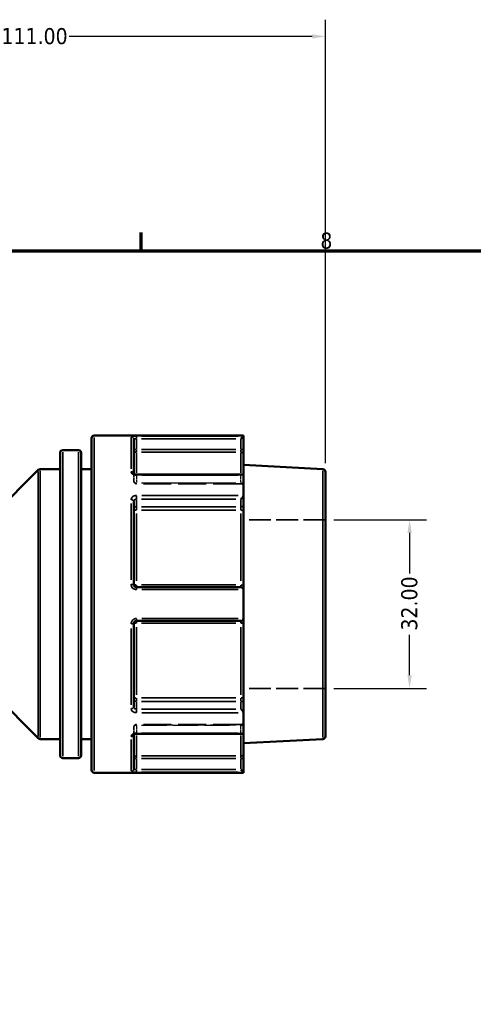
# Model space of a CAD drawing. Header units: millimetres. Extents: x 0 to 893, y 0 to 988.
# Tile 7 of 20: x 468 to 554, y 431 to 618. Entities that reach past the tile are written whole.
import ezdxf

# ---------------------------------------------------------------- set-up
doc = ezdxf.new("R2010")
doc.units = ezdxf.units.MM
doc.linetypes.add('DASHED', pattern=[0.2067, 0.1654, -0.0413])
for name, color, linetype, lineweight in [('Border (ANSI)', 7, 'Continuous', 70), ('Dimension (ANSI)', 7, 'Continuous', 25), ('Hidden (ANSI)', 7, 'DASHED', 35), ('Hidden Narrow (ANSI)', 7, 'DASHED', 25), ('Visible (ANSI)', 7, 'Continuous', 50), ('Visible Narrow (ANSI)', 7, 'Continuous', 35)]:
    doc.layers.add(name, color=color, linetype=linetype, lineweight=lineweight)
doc.styles.add('Note Text (ANSI)', font='tahoma.ttf')
doc.dimstyles.new('Default - mm (ANSI)', dxfattribs={"dimtxt": 3.048, "dimasz": 2.5, "dimexe": 3.175, "dimexo": 1.6002, "dimgap": 0.8, "dimtad": 0, "dimtoh": 1, "dimrnd": 1e-08, "dimzin": 4, "dimdsep": 46, "dimtxsty": 'Note Text (ANSI)', "dimcen": 0.09, "dimdle": 10, "dimclrd": 256, "dimclre": 256, "dimclrt": 256, "dimadec": 1, "dimazin": 1, "dimtfac": 1, "dimtofl": 0, "dimtmove": 0, "dimatfit": 3, "dimfxl": 1, "dimtolj": 1, "dimtzin": 4, "dimlwd": -1, "dimlwe": -1, "dimarcsym": 0})

# ---------------------------------------------------------------- blocks, each defined once
blk = doc.blocks.new('Borders Default Border')
at = {"layer": 'Border (ANSI)'}
blk.add_line((490.58, 574), (490.58, 577.45), dxfattribs=at)
at = {"layer": 'Border (ANSI)', "flags": 128}
blk.add_lwpolyline([(20, 20), (20, 574), (821, 574), (821, 20), (20, 20)], dxfattribs=at)
at = {"layer": 'Border (ANSI)', "insert": (524.63, 574.33), "char_height": 3.05, "attachment_point": 7, "style": 'Note Text (ANSI)'}
blk.add_mtext('8', dxfattribs=at)
blk = doc.blocks.new('*D9')
at = {"layer": 'Defpoints', "color": 0, "transparency": 16777216}
for p in [(525.58, 522.93), (525.58, 490.93), (541.58, 490.93)]:
    blk.add_point(p, dxfattribs=at)
at = {"layer": 'Dimension (ANSI)', "transparency": 16777216}
for p, q in [((527.18, 522.93), (544.76, 522.93)), ((541.58, 520.43), (541.58, 512.76)), ((541.58, 493.43), (541.58, 501.1)), ((527.18, 490.93), (544.76, 490.93))]:
    blk.add_line(p, q, dxfattribs=at)
for points in [[(541.16, 520.43), (542, 520.43), (541.58, 522.93)], [(541.16, 493.43), (542, 493.43), (541.58, 490.93)]]:
    blk.add_solid(points, dxfattribs=at)
at = {"layer": 'Dimension (ANSI)', "transparency": 16777216, "insert": (539.99, 501.9), "char_height": 3.048, "attachment_point": 1, "rotation": 90, "style": 'Note Text (ANSI)'}
blk.add_mtext('\\A1;32.00', dxfattribs=at)
blk = doc.blocks.new('*D10')
at = {"layer": 'Defpoints', "color": 0, "transparency": 16777216}
for p in [(525.58, 614.67), (414.58, 562.08), (525.58, 532.06)]:
    blk.add_point(p, dxfattribs=at)
at = {"layer": 'Dimension (ANSI)', "transparency": 16777216}
for p, q in [((414.58, 563.68), (414.58, 617.84)), ((525.58, 533.66), (525.58, 617.84)), ((417.08, 614.67), (463.24, 614.67)), ((523.08, 614.67), (476.92, 614.67))]:
    blk.add_line(p, q, dxfattribs=at)
for points in [[(417.08, 615.08), (417.08, 614.25), (414.58, 614.67)], [(523.08, 615.08), (523.08, 614.25), (525.58, 614.67)]]:
    blk.add_solid(points, dxfattribs=at)
at = {"layer": 'Dimension (ANSI)', "transparency": 16777216, "insert": (464.04, 616.25), "char_height": 3.048, "attachment_point": 1, "style": 'Note Text (ANSI)'}
blk.add_mtext('\\A1;111.00', dxfattribs=at)

msp = doc.modelspace()

# ---------------------------------------------------------------- linework, layer by layer
at = {"layer": 'Hidden (ANSI)', "ltscale": 0.080847}
msp.add_line((489.181, 531.692), (489.181, 531.666), dxfattribs=at)
at = {"layer": 'Hidden (ANSI)', "ltscale": 3.748057}
for p, q in [((489.181, 530.274), (489.181, 531.666)), ((489.181, 482.194), (489.181, 483.585))]:
    msp.add_line(p, q, dxfattribs=at)
at = {"layer": 'Hidden (ANSI)', "ltscale": 32.027092}
for p, q in [((509.541, 529.774), (489.681, 529.774)), ((509.541, 484.085), (489.681, 484.085))]:
    msp.add_line(p, q, dxfattribs=at)
at = {"layer": 'Hidden (ANSI)', "ltscale": 25.060474}
for p, q in [((525.581, 522.93), (510.041, 522.93)), ((525.581, 490.93), (510.041, 490.93))]:
    msp.add_line(p, q, dxfattribs=at)
at = {"layer": 'Hidden (ANSI)', "ltscale": 0.080952}
msp.add_line((489.181, 482.194), (489.181, 482.168), dxfattribs=at)
at = {"layer": 'Hidden (ANSI)', "ltscale": 1.495845}
for centre, start, end in [((489.681, 530.274), 180, 270), ((509.541, 529.274), 0, 90), ((489.681, 483.585), 90, 180), ((509.541, 484.585), 270, 0)]:
    msp.add_arc(centre, 0.5, start, end, dxfattribs=at)
at = {"layer": 'Hidden (ANSI)', "ltscale": 1.007576}
for centre, major_axis, start_param, end_param in [((509.541, 531.031), (0.462, 0.462), 0.3926991, 1.1780972), ((509.541, 482.829), (-0.462, 0.462), 1.9634954, 2.7488936)]:
    msp.add_ellipse(centre, major_axis=major_axis, ratio=0.4142136, start_param=start_param, end_param=end_param, dxfattribs=at)
at = {"layer": 'Hidden (ANSI)', "ltscale": 0.487661}
msp.add_open_spline([(489.174, 531.701), (489.174, 531.701), (489.176, 531.698), (489.179, 531.685), (489.181, 531.676), (489.181, 531.666)], degree=3, knots=[0.124583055, 0.124583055, 0.124583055, 0.124583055, 0.141075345, 0.141075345, 0.157505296, 0.157505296, 0.157505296, 0.157505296], dxfattribs=at)
at = {"layer": 'Hidden (ANSI)', "ltscale": 0.486267}
msp.add_open_spline([(489.181, 531.666), (489.181, 531.684), (489.175, 531.7), (489.174, 531.701), (489.174, 531.701), (489.174, 531.701)], degree=3, knots=[0, 0, 0, 0, 0.031501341, 0.031501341, 0.03282649, 0.03282649, 0.03282649, 0.03282649], dxfattribs=at)
at = {"layer": 'Hidden (ANSI)', "ltscale": 2.104149}
msp.add_open_spline([(489.681, 482.329), (489.625, 482.329), (489.57, 482.324), (489.466, 482.308), (489.417, 482.295), (489.332, 482.266), (489.296, 482.25), (489.238, 482.217), (489.216, 482.201), (489.186, 482.175), (489.179, 482.165), (489.172, 482.156), (489.175, 482.159), (489.179, 482.175), (489.181, 482.184), (489.181, 482.194)], degree=3, knots=[0, 0, 0, 0, 0.02450766, 0.02450766, 0.0487203, 0.0487203, 0.0720987, 0.0720987, 0.09440085, 0.09440085, 0.11633824, 0.11633824, 0.14107534, 0.14107534, 0.1575053, 0.1575053, 0.1575053, 0.1575053], dxfattribs=at)
at = {"layer": 'Hidden (ANSI)', "ltscale": 0.487612}
msp.add_open_spline([(489.181, 482.194), (489.181, 482.175), (489.175, 482.16), (489.174, 482.159), (489.174, 482.159), (489.174, 482.159)], degree=3, knots=[0, 0, 0, 0, 0.031501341, 0.031501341, 0.032922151, 0.032922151, 0.032922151, 0.032922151], dxfattribs=at)
at = {"layer": 'Hidden Narrow (ANSI)', "ltscale": 0.073457}
for p, q in [((489.681, 531.386), (489.681, 531.412)), ((489.681, 482.448), (489.681, 482.474))]:
    msp.add_line(p, q, dxfattribs=at)
at = {"layer": 'Hidden Narrow (ANSI)', "ltscale": 3.548313}
for p, q in [((489.681, 531.311), (489.681, 529.994)), ((509.541, 529.994), (509.541, 531.311)), ((489.681, 483.866), (489.681, 482.548)), ((509.541, 482.548), (509.541, 483.866))]:
    msp.add_line(p, q, dxfattribs=at)
at = {"layer": 'Hidden Narrow (ANSI)', "ltscale": 28.824383}
for p, q in [((508.548, 531.385), (490.674, 531.385)), ((490.674, 529.921), (508.548, 529.921)), ((508.548, 529.879), (490.674, 529.879)), ((490.674, 483.98), (508.548, 483.98)), ((508.548, 483.939), (490.674, 483.939)), ((490.674, 482.475), (508.548, 482.475))]:
    msp.add_line(p, q, dxfattribs=at)
at = {"layer": 'Hidden Narrow (ANSI)', "ltscale": 0.468569}
for p, q in [((509.541, 531.392), (509.541, 531.524)), ((509.541, 482.336), (509.541, 482.468))]:
    msp.add_line(p, q, dxfattribs=at)
at = {"layer": 'Hidden Narrow (ANSI)', "ltscale": 0.673075}
for p, q in [((489.681, 529.775), (489.681, 529.907)), ((509.541, 529.907), (509.541, 529.775)), ((489.681, 483.953), (489.681, 484.085)), ((509.541, 484.085), (509.541, 483.953))]:
    msp.add_line(p, q, dxfattribs=at)
at = {"layer": 'Hidden Narrow (ANSI)', "ltscale": 0.060678}
msp.add_ellipse((488.681, 531.666), major_axis=(0.5, 0), ratio=0.7852689, start_param=0.0035455, end_param=0.067365, dxfattribs=at)
at = {"layer": 'Hidden Narrow (ANSI)', "ltscale": 1.346251}
for centre, major_axis, ratio, start_param, end_param in [((489.681, 530.274), (-0.5, 0), 0.7071068, 0.0785398, 1.4922565), ((489.681, 530.274), (-0.5, 0), 0.7900885, 0.0785398, 1.4922565), ((509.541, 529.567), (0.5, 0), 0.7071068, 0.0785398, 1.4922565), ((509.541, 529.484), (0.5, 0), 0.7900885, 0.0785398, 1.4922565), ((489.681, 483.585), (-0.5, 0), 0.7900885, 4.7909288, 6.2046455), ((509.541, 484.376), (0.5, 0), 0.7900885, 4.7909288, 6.2046455), ((509.541, 484.293), (0.5, 0), 0.7071068, 4.7909288, 6.2046455), ((489.681, 483.585), (-0.5, 0), 0.7071068, 4.7909288, 6.2046455)]:
    msp.add_ellipse(centre, major_axis=major_axis, ratio=ratio, start_param=start_param, end_param=end_param, dxfattribs=at)
at = {"layer": 'Hidden Narrow (ANSI)', "ltscale": 0.060795}
msp.add_ellipse((488.681, 482.194), major_axis=(0.5, 0), ratio=0.7852689, start_param=6.215691, end_param=6.279633, dxfattribs=at)
at = {"layer": 'Hidden Narrow (ANSI)', "ltscale": 1.360579}
msp.add_open_spline([(489.681, 531.385), (489.648, 531.385), (489.615, 531.386), (489.531, 531.396), (489.481, 531.407), (489.375, 531.442), (489.322, 531.468), (489.228, 531.54), (489.194, 531.587), (489.182, 531.645), (489.181, 531.656), (489.181, 531.666)], degree=3, knots=[0, 0, 0, 0, 0.01978721, 0.01978721, 0.05144674, 0.05144674, 0.09260413, 0.09260413, 0.14610875, 0.14610875, 0.1575053, 0.1575053, 0.1575053, 0.1575053], dxfattribs=at)
at = {"layer": 'Hidden Narrow (ANSI)', "ltscale": 1.360482}
msp.add_open_spline([(489.181, 482.194), (489.181, 482.221), (489.188, 482.249), (489.227, 482.318), (489.27, 482.358), (489.402, 482.433), (489.501, 482.463), (489.63, 482.474), (489.655, 482.475), (489.681, 482.475)], degree=3, knots=[0, 0, 0, 0, 0.03040395, 0.03040395, 0.07905027, 0.07905027, 0.14229049, 0.14229049, 0.1575067, 0.1575067, 0.1575067, 0.1575067], dxfattribs=at)
at = {"layer": 'Visible (ANSI)'}
for p, q in [((481.181, 475.43), (481.181, 538.43)), ((510.041, 538.93), (481.681, 538.93)), ((489.181, 538.212), (489.181, 531.692)), ((510.039, 538.812), (509.541, 538.314)), ((510.041, 538.93), (510.041, 538.816)), ((510.041, 536.244), (510.041, 538.816)), ((475.181, 478.223), (475.181, 535.637)), ((478.681, 536.137), (475.681, 536.137)), ((479.181, 535.637), (479.181, 478.223)), ((510.041, 535.252), (510.041, 536.244)), ((510.041, 535.252), (510.041, 531.386)), ((525.107, 532.555), (510.041, 533.344)), ((461.727, 523.076), (471.034, 532.383)), ((475.181, 532.53), (471.388, 532.53)), ((481.181, 532.53), (479.181, 532.53)), ((509.894, 531.531), (489.681, 531.531)), ((510.041, 531.386), (510.041, 527.567)), ((525.581, 532.055), (525.581, 481.804)), ((510.041, 525.749), (510.041, 527.567)), ((489.181, 526.433), (489.181, 510.63)), ((510.041, 524.429), (510.041, 525.749)), ((510.041, 524.429), (510.041, 510.505)), ((510.041, 509.63), (510.041, 510.505)), ((509.541, 510.13), (489.681, 510.13)), ((510.041, 509.63), (510.041, 504.23)), ((489.181, 503.23), (489.181, 487.427)), ((489.681, 503.73), (509.541, 503.73)), ((510.041, 503.355), (510.041, 504.23)), ((510.041, 503.355), (510.041, 489.431)), ((461.727, 490.783), (471.034, 481.476)), ((510.041, 488.111), (510.041, 489.431)), ((510.041, 486.292), (510.041, 488.111)), ((510.041, 486.292), (510.041, 482.474)), ((489.181, 482.168), (489.181, 475.648)), ((489.681, 482.329), (509.894, 482.329)), ((510.041, 482.474), (510.041, 478.608)), ((475.181, 481.33), (471.388, 481.33)), ((481.181, 481.33), (479.181, 481.33)), ((525.107, 481.305), (510.041, 480.515)), ((510.041, 477.616), (510.041, 478.608)), ((478.681, 477.723), (475.681, 477.723)), ((510.041, 475.044), (510.041, 477.616)), ((510.041, 474.93), (481.681, 474.93)), ((509.541, 475.546), (510.039, 475.048)), ((510.041, 475.044), (510.041, 474.93))]:
    msp.add_line(p, q, dxfattribs=at)
for centre, start, end in [((481.681, 538.43), 90, 180), ((475.681, 535.637), 90, 180), ((478.681, 535.637), 0, 90), ((471.388, 532.03), 90, 135), ((525.081, 532.055), 0, 87), ((509.541, 509.63), 4.9171, 90), ((509.541, 504.23), 270, 355.0829), ((471.388, 481.83), 225, 270), ((525.081, 481.804), 273, 0), ((475.681, 478.223), 180, 270), ((478.681, 478.223), 270, 0), ((481.681, 475.43), 180, 270)]:
    msp.add_arc(centre, 0.5, start, end, dxfattribs=at)
for centre, major_axis, start_param, end_param in [((509.541, 531.031), (0.462, 0.462), 5.9763058, 6.6758844), ((509.541, 527.213), (-0.462, -0.462), 1.1780972, 2.663074), ((509.541, 486.647), (-0.462, 0.462), 3.6201113, 5.1050881), ((509.541, 482.829), (-0.462, 0.462), 2.7488936, 3.4484721)]:
    msp.add_ellipse(centre, major_axis=major_axis, ratio=0.4142136, start_param=start_param, end_param=end_param, dxfattribs=at)
for points in [[(510.041, 538.816), (510.041, 538.815), (510.04, 538.813), (510.039, 538.812)], [(510.039, 531.414), (510.04, 531.404), (510.041, 531.395), (510.041, 531.386)], [(510.041, 527.567), (510.041, 527.557), (510.04, 527.546), (510.039, 527.535)], [(510.039, 509.673), (510.04, 509.658), (510.041, 509.644), (510.041, 509.63)], [(510.041, 504.23), (510.041, 504.216), (510.04, 504.201), (510.039, 504.187)], [(510.039, 486.325), (510.04, 486.314), (510.041, 486.303), (510.041, 486.292)], [(510.041, 482.474), (510.041, 482.465), (510.04, 482.456), (510.039, 482.446)], [(510.039, 475.048), (510.04, 475.046), (510.041, 475.045), (510.041, 475.044)]]:
    msp.add_open_spline(points, degree=3, dxfattribs=at)
for points, knots in [([(489.681, 531.531), (489.625, 531.531), (489.57, 531.535), (489.466, 531.552), (489.417, 531.564), (489.332, 531.593), (489.296, 531.61), (489.238, 531.643), (489.216, 531.658), (489.186, 531.684), (489.179, 531.694), (489.174, 531.7), (489.174, 531.701), (489.174, 531.701)], [0, 0, 0, 0, 0.02450766, 0.02450766, 0.0487203, 0.0487203, 0.0720987, 0.0720987, 0.09440085, 0.09440085, 0.11633824, 0.11633824, 0.12458306, 0.12458306, 0.12458306, 0.12458306]), ([(489.681, 510.13), (489.648, 510.13), (489.615, 510.133), (489.532, 510.15), (489.482, 510.168), (489.377, 510.227), (489.325, 510.272), (489.23, 510.396), (489.196, 510.48), (489.182, 510.588), (489.181, 510.609), (489.181, 510.63)], [0, 0, 0, 0, 0.01962332, 0.01962332, 0.05102063, 0.05102063, 0.09183714, 0.09183714, 0.14489859, 0.14489859, 0.15750537, 0.15750537, 0.15750537, 0.15750537]), ([(489.181, 503.23), (489.181, 503.287), (489.191, 503.345), (489.241, 503.486), (489.297, 503.564), (489.457, 503.691), (489.569, 503.73), (489.681, 503.73)], [0, 0, 0, 0, 0.03471345, 0.03471345, 0.09025498, 0.09025498, 0.15750602, 0.15750602, 0.15750602, 0.15750602]), ([(489.174, 482.159), (489.174, 482.159), (489.18, 482.168), (489.208, 482.195), (489.228, 482.21), (489.28, 482.242), (489.313, 482.258), (489.39, 482.287), (489.435, 482.3), (489.533, 482.32), (489.586, 482.326), (489.654, 482.329), (489.667, 482.329), (489.681, 482.329)], [0.03292215, 0.03292215, 0.03292215, 0.03292215, 0.06007618, 0.06007618, 0.08212386, 0.08212386, 0.1042943, 0.1042943, 0.12747114, 0.12747114, 0.15153966, 0.15153966, 0.1575067, 0.1575067, 0.1575067, 0.1575067]), ([(431.609, 217.806), (444.378, 219.807), (456.79, 224.081), (478.452, 236.141), (487.878, 243.604), (504.415, 261.745), (511.32, 272.605), (520.415, 294.525), (523.101, 305.372), (524.116, 316.378), (524.623, 321.881), (524.715, 327.423), (524.066, 338.459), (523.325, 343.954), (521.024, 354.771), (519.465, 360.093), (515.565, 370.444), (513.223, 375.473), (508.216, 384.399), (505.652, 388.352), (500.038, 395.9), (496.988, 399.494), (488.167, 408.632), (481.982, 413.778), (471.227, 420.9), (466.96, 423.333), (458.139, 427.607), (453.585, 429.449), (448.928, 430.98)], [0.1557141, 0.1557141, 0.1557141, 0.1557141, 0.5088597, 0.5088597, 0.8329778, 0.8329778, 1.1791536, 1.1791536, 1.4806404, 1.4806404, 1.4806404, 1.6313839, 1.6313839, 1.7821273, 1.7821273, 1.9328707, 1.9328707, 2.0836142, 2.0836142, 2.2117461, 2.2117461, 2.339878, 2.339878, 2.5577023, 2.5577023, 2.6911519, 2.6911519, 2.8246015, 2.8246015, 2.8246015, 2.8246015])]:
    msp.add_open_spline(points, degree=3, knots=knots, dxfattribs=at)
at = {"layer": 'Visible Narrow (ANSI)'}
for p, q in [((481.681, 538.536), (481.681, 475.324)), ((488.681, 532.594), (488.681, 538.593)), ((489.681, 538.351), (489.681, 538.808)), ((489.681, 536.347), (489.681, 538.21)), ((490.674, 538.314), (508.548, 538.314)), ((509.021, 538.812), (490.699, 538.812)), ((509.541, 538.21), (509.541, 536.347)), ((475.681, 535.778), (475.681, 478.082)), ((478.681, 478.082), (478.681, 535.778)), ((489.641, 536.244), (489.182, 536.244)), ((489.681, 535.754), (489.681, 536.208)), ((489.681, 535.662), (489.681, 531.861)), ((508.548, 536.244), (490.674, 536.244)), ((490.674, 535.748), (508.548, 535.748)), ((509.541, 536.208), (509.541, 535.754)), ((509.541, 531.861), (509.541, 535.662)), ((510.039, 536.244), (509.58, 536.244)), ((471.034, 481.79), (471.034, 532.07)), ((471.388, 532.215), (471.388, 481.645)), ((489.681, 531.425), (489.681, 531.531)), ((490.699, 531.414), (509.021, 531.414)), ((525.107, 481.621), (525.107, 532.239)), ((489.681, 526.886), (489.681, 527.505)), ((509.021, 527.535), (490.699, 527.535)), ((488.681, 511.561), (488.681, 526.045)), ((489.681, 525.469), (489.681, 526.786)), ((489.681, 524.765), (489.681, 525.369)), ((490.674, 526.859), (508.548, 526.859)), ((508.548, 525.395), (490.674, 525.395)), ((509.541, 526.786), (509.541, 525.469)), ((509.541, 525.369), (509.541, 524.765)), ((489.681, 524.116), (489.681, 511.336)), ((490.674, 524.735), (508.548, 524.735)), ((509.541, 511.336), (509.541, 524.116)), ((489.681, 510.131), (489.681, 510.532)), ((508.548, 510.567), (490.674, 510.567)), ((509.541, 510.532), (509.541, 510.131)), ((489.681, 509.71), (489.681, 510.129)), ((490.699, 509.673), (509.021, 509.673)), ((489.681, 503.731), (489.681, 504.15)), ((489.681, 503.328), (489.681, 503.729)), ((490.674, 503.293), (508.548, 503.293)), ((509.021, 504.187), (490.699, 504.187)), ((509.541, 503.729), (509.541, 503.328)), ((488.681, 487.815), (488.681, 502.299)), ((489.681, 502.524), (489.681, 489.744)), ((509.541, 489.744), (509.541, 502.524)), ((489.681, 488.491), (489.681, 489.095)), ((489.681, 487.074), (489.681, 488.391)), ((508.548, 489.125), (490.674, 489.125)), ((490.674, 488.464), (508.548, 488.464)), ((509.541, 489.095), (509.541, 488.491)), ((509.541, 488.391), (509.541, 487.074)), ((489.681, 486.355), (489.681, 486.974)), ((508.548, 487.001), (490.674, 487.001)), ((490.699, 486.325), (509.021, 486.325)), ((489.681, 482.329), (489.681, 482.435)), ((509.021, 482.446), (490.699, 482.446)), ((488.681, 475.267), (488.681, 481.266)), ((489.681, 481.999), (489.681, 478.198)), ((509.541, 478.198), (509.541, 481.999)), ((489.182, 477.616), (489.641, 477.616)), ((489.681, 477.652), (489.681, 478.106)), ((489.681, 475.649), (489.681, 477.512)), ((508.548, 478.112), (490.674, 478.112)), ((490.674, 477.616), (508.548, 477.616)), ((509.541, 478.106), (509.541, 477.652)), ((509.541, 477.512), (509.541, 475.649)), ((509.58, 477.616), (510.039, 477.616)), ((489.681, 475.052), (489.681, 475.509)), ((508.548, 475.546), (490.674, 475.546)), ((490.699, 475.048), (509.021, 475.048))]:
    msp.add_line(p, q, dxfattribs=at)
for centre, major_axis, ratio, start_param, end_param in [((488.681, 538.212), (0.5, 0), 0.9930776, 0.0785398, 1.4922565), ((489.681, 536.244), (-0.5, 0), 0.9921283, 0.0785398, 1.4922565), ((509.541, 535.252), (0.5, 0), 0.9921283, 0.0785398, 1.4922565), ((488.681, 531.666), (0.5, 0), 0.7852689, 0.1459048, 1.495802), ((488.681, 526.433), (0.5, 0), 0.6191549, 0.0785398, 1.4922565), ((489.681, 525.042), (-0.5, 0), 0.7071068, 4.7909288, 6.2046455), ((509.541, 525.749), (0.5, 0), 0.7071068, 4.7909288, 6.2046455), ((489.681, 525.042), (-0.5, 0), 0.6129928, 0.0785398, 1.4922565), ((509.541, 524.429), (0.5, 0), 0.6129928, 0.0785398, 1.4922565), ((488.681, 510.63), (0.5, 0), 0.1174603, 0.0785398, 1.4922565), ((489.681, 510.63), (-0.5, 0), 0.1252256, 0.0785398, 1.4922565), ((509.541, 510.505), (0.5, 0), 0.1252256, 0.0785398, 1.4922565), ((488.681, 503.23), (0.5, 0), 0.1174603, 4.7909288, 6.2046455), ((489.681, 503.23), (-0.5, 0), 0.1252256, 4.7909288, 6.2046455), ((509.541, 503.355), (0.5, 0), 0.1252256, 4.7909288, 6.2046455), ((489.681, 488.818), (-0.5, 0), 0.6129928, 4.7909288, 6.2046455), ((489.681, 488.818), (-0.5, 0), 0.7071068, 0.0785398, 1.4922565), ((509.541, 489.431), (0.5, 0), 0.6129928, 4.7909288, 6.2046455), ((509.541, 488.111), (0.5, 0), 0.7071068, 0.0785398, 1.4922565), ((488.681, 487.427), (0.5, 0), 0.6191549, 4.7909288, 6.2046455), ((488.681, 482.194), (0.5, 0), 0.7852689, 4.7873765, 6.1371511), ((509.541, 478.608), (0.5, 0), 0.9921283, 4.7909288, 6.2046455), ((489.681, 477.616), (-0.5, 0), 0.9921283, 4.7909288, 6.2046455), ((488.681, 475.648), (0.5, 0), 0.9930776, 4.7909288, 6.2046455)]:
    msp.add_ellipse(centre, major_axis=major_axis, ratio=ratio, start_param=start_param, end_param=end_param, dxfattribs=at)
for points, knots in [([(489.681, 538.812), (489.456, 538.812), (489.233, 538.806), (488.913, 538.781), (488.802, 538.766), (488.701, 538.735), (488.681, 538.722), (488.681, 538.708)], [-0.15750602, -0.15750602, -0.15750602, -0.15750602, -0.09025498, -0.09025498, -0.03471345, -0.03471345, 0, 0, 0, 0]), ([(489.181, 538.212), (489.181, 538.225), (489.191, 538.238), (489.241, 538.269), (489.297, 538.284), (489.457, 538.307), (489.569, 538.314), (489.681, 538.314)], [0, 0, 0, 0, 0.03471345, 0.03471345, 0.09025498, 0.09025498, 0.15750602, 0.15750602, 0.15750602, 0.15750602]), ([(488.681, 532.059), (488.681, 532.035), (488.683, 532.011), (488.707, 531.875), (488.775, 531.765), (488.964, 531.602), (489.069, 531.542), (489.281, 531.464), (489.381, 531.44), (489.549, 531.418), (489.615, 531.414), (489.681, 531.414)], [-0.1575053, -0.1575053, -0.1575053, -0.1575053, -0.14610875, -0.14610875, -0.09260413, -0.09260413, -0.05144674, -0.05144674, -0.01978721, -0.01978721, 0, 0, 0, 0]), ([(489.681, 527.535), (489.63, 527.535), (489.579, 527.532), (489.321, 527.501), (489.123, 527.423), (488.86, 527.216), (488.774, 527.104), (488.696, 526.904), (488.681, 526.824), (488.681, 526.743)], [-0.1575067, -0.1575067, -0.1575067, -0.1575067, -0.14229049, -0.14229049, -0.07905027, -0.07905027, -0.03040395, -0.03040395, 0, 0, 0, 0]), ([(489.181, 526.433), (489.181, 526.477), (489.188, 526.521), (489.227, 526.629), (489.27, 526.689), (489.402, 526.8), (489.501, 526.841), (489.63, 526.857), (489.655, 526.859), (489.681, 526.859)], [0, 0, 0, 0, 0.03040395, 0.03040395, 0.07905027, 0.07905027, 0.14229049, 0.14229049, 0.1575067, 0.1575067, 0.1575067, 0.1575067]), ([(488.681, 510.689), (488.681, 510.646), (488.683, 510.604), (488.71, 510.385), (488.779, 510.213), (488.969, 509.962), (489.074, 509.869), (489.284, 509.75), (489.383, 509.713), (489.55, 509.679), (489.615, 509.673), (489.681, 509.673)], [-0.15750537, -0.15750537, -0.15750537, -0.15750537, -0.14489859, -0.14489859, -0.09183714, -0.09183714, -0.05102063, -0.05102063, -0.01962332, -0.01962332, 0, 0, 0, 0]), ([(489.681, 504.187), (489.456, 504.187), (489.233, 504.108), (488.913, 503.849), (488.802, 503.691), (488.701, 503.405), (488.681, 503.288), (488.681, 503.171)], [-0.15750602, -0.15750602, -0.15750602, -0.15750602, -0.09025498, -0.09025498, -0.03471345, -0.03471345, 0, 0, 0, 0]), ([(488.681, 487.117), (488.681, 487.087), (488.683, 487.056), (488.707, 486.885), (488.775, 486.75), (488.964, 486.552), (489.069, 486.479), (489.281, 486.386), (489.381, 486.357), (489.549, 486.33), (489.615, 486.325), (489.681, 486.325)], [-0.1575053, -0.1575053, -0.1575053, -0.1575053, -0.14610875, -0.14610875, -0.09260413, -0.09260413, -0.05144674, -0.05144674, -0.01978721, -0.01978721, 0, 0, 0, 0]), ([(489.681, 487.001), (489.648, 487.001), (489.615, 487.003), (489.531, 487.017), (489.481, 487.033), (489.375, 487.083), (489.322, 487.121), (489.228, 487.228), (489.194, 487.301), (489.182, 487.394), (489.181, 487.41), (489.181, 487.427)], [0, 0, 0, 0, 0.01978721, 0.01978721, 0.05144674, 0.05144674, 0.09260413, 0.09260413, 0.14610875, 0.14610875, 0.1575053, 0.1575053, 0.1575053, 0.1575053]), ([(489.681, 482.446), (489.63, 482.446), (489.579, 482.444), (489.321, 482.418), (489.123, 482.352), (488.86, 482.181), (488.774, 482.089), (488.696, 481.929), (488.681, 481.865), (488.681, 481.801)], [-0.1575067, -0.1575067, -0.1575067, -0.1575067, -0.14229049, -0.14229049, -0.07905027, -0.07905027, -0.03040395, -0.03040395, 0, 0, 0, 0]), ([(488.681, 475.151), (488.681, 475.146), (488.683, 475.141), (488.71, 475.116), (488.779, 475.098), (488.969, 475.074), (489.074, 475.065), (489.284, 475.054), (489.383, 475.051), (489.55, 475.048), (489.615, 475.048), (489.681, 475.048)], [-0.15750537, -0.15750537, -0.15750537, -0.15750537, -0.14489859, -0.14489859, -0.09183714, -0.09183714, -0.05102063, -0.05102063, -0.01962332, -0.01962332, 0, 0, 0, 0]), ([(489.681, 475.546), (489.648, 475.546), (489.615, 475.546), (489.532, 475.549), (489.482, 475.552), (489.377, 475.563), (489.325, 475.571), (489.23, 475.596), (489.196, 475.614), (489.182, 475.638), (489.181, 475.643), (489.181, 475.648)], [0, 0, 0, 0, 0.01962332, 0.01962332, 0.05102063, 0.05102063, 0.09183714, 0.09183714, 0.14489859, 0.14489859, 0.15750537, 0.15750537, 0.15750537, 0.15750537])]:
    msp.add_open_spline(points, degree=3, knots=knots, dxfattribs=at)

# ---------------------------------------------------------------- block references
msp.add_blockref('Borders Default Border', (0, 0))

# ---------------------------------------------------------------- dimensions: what is measured, and where the dimension line sits
at = {"layer": 'Dimension (ANSI)'}
dim = msp.add_linear_dim(base=(525.581, 614.667), p1=(414.581, 562.08), p2=(525.581, 532.055), dimstyle='Default - mm (ANSI)', override={"dimgap": 0.8, "dimtoh": 0, "dimdec": 2, "dimtol": 0, "dimlim": 0, "dimtp": 0, "dimtm": 0, "dimtdec": 2, "dimatfit": 1}, dxfattribs=at)
dim.commit()
dim.dimension.update_dxf_attribs({"geometry": '*D10', "text_midpoint": (470.081, 614.667), "dimtype": 160})
dim = msp.add_linear_dim(base=(541.581, 490.93), p1=(525.581, 522.93), p2=(525.581, 490.93), angle=90, dimstyle='Default - mm (ANSI)', override={"dimgap": 0.8, "dimtoh": 0, "dimdec": 2, "dimtol": 0, "dimlim": 0, "dimtp": 0, "dimtm": 0, "dimtdec": 2, "dimatfit": 1}, dxfattribs=at)
dim.commit()
dim.dimension.update_dxf_attribs({"geometry": '*D9', "text_midpoint": (541.581, 506.93), "dimtype": 160})

doc.saveas('drawing.dxf')
